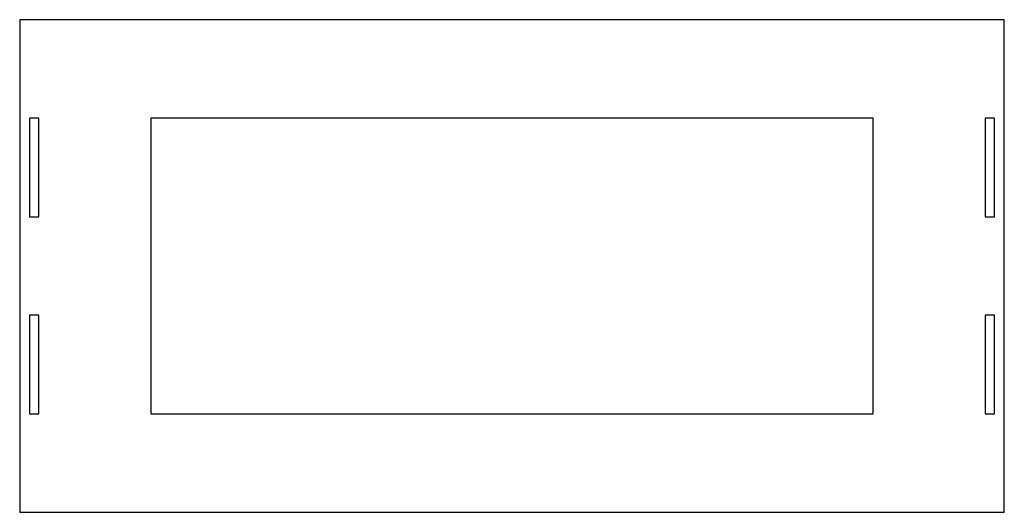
# Model space of a CAD drawing. Header units: millimetres. Extents: x -150 to 150, y -75 to 75.
import ezdxf

# ---------------------------------------------------------------- set-up
doc = ezdxf.new("R2010")
doc.units = ezdxf.units.MM

msp = doc.modelspace()

# ---------------------------------------------------------------- linework, layer by layer
at = {"color": 7, "linetype": 'Continuous', "lineweight": 25}
for p, q in [((-150, 75), (-150, -75)), ((150, 75), (-150, 75)), ((150, -75), (150, 75)), ((-144.2, 45), (-147, 45)), ((-147, 45), (-147, 15)), ((-144.2, 15), (-144.2, 45)), ((110, 45), (-110, 45)), ((-110, 45), (-110, -45)), ((110, -45), (110, 45)), ((147, 45), (144.2, 45)), ((144.2, 45), (144.2, 15)), ((147, 15), (147, 45)), ((-147, 15), (-144.2, 15)), ((144.2, 15), (147, 15)), ((-144.2, -15), (-147, -15)), ((-147, -15), (-147, -45)), ((-144.2, -45), (-144.2, -15)), ((147, -15), (144.2, -15)), ((144.2, -15), (144.2, -45)), ((147, -45), (147, -15)), ((-147, -45), (-144.2, -45)), ((-110, -45), (110, -45)), ((144.2, -45), (147, -45)), ((-150, -75), (150, -75))]:
    msp.add_line(p, q, dxfattribs=at)

doc.saveas('drawing.dxf')
